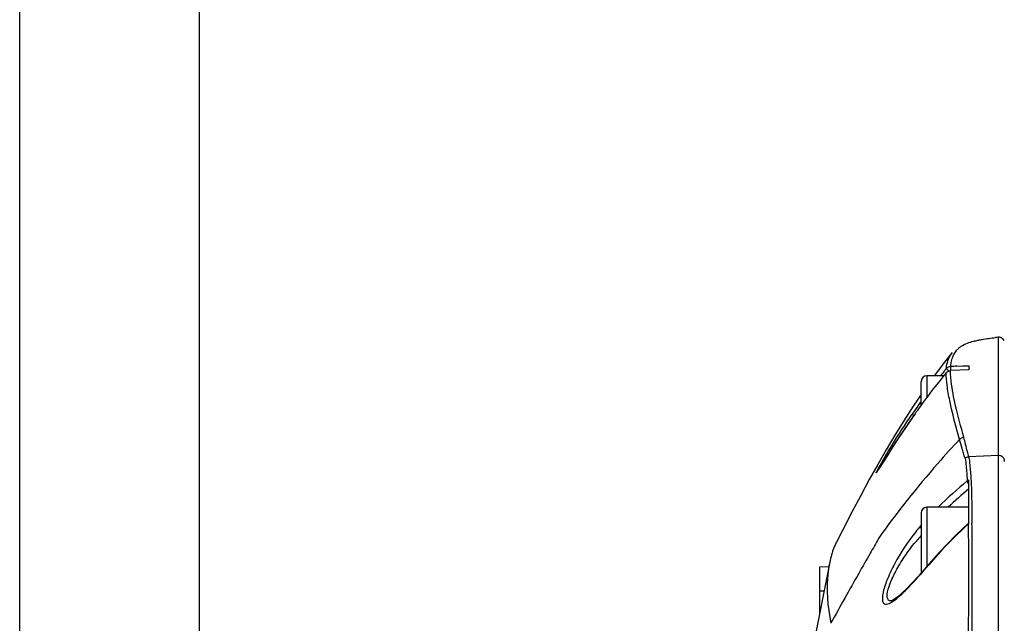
# Model space of a CAD drawing. Header units: millimetres. Extents: x 5828 to 6704, y 123 to 421.
# Tile 72 of 145: x 6457.26 to 6461.38, y 280.26 to 282.79. Entities that reach past the tile are written whole.
import ezdxf

# ---------------------------------------------------------------- set-up
doc = ezdxf.new("R2010")
doc.units = ezdxf.units.MM
doc.layers.add('外形图', color=7, linetype='Continuous')
doc.layers.add('尺寸标注', color=7, linetype='Continuous')
doc.styles.add('微软雅黑', font='msyh.ttc', dxfattribs={"height": 1.5})
doc.dimstyles.new('尺寸标注_1_20比例', dxfattribs={"dimtxt": 1.5, "dimasz": 1.25, "dimexe": 0.5, "dimexo": 0.4, "dimgap": 0.5, "dimtad": 1, "dimdec": 1, "dimlfac": 20, "dimdsep": 46, "dimtxsty": '微软雅黑', "dimcen": 0.09, "dimadec": 0, "dimazin": 0, "dimtp": 0.01, "dimtm": 0.01, "dimtfac": 1, "dimtdec": 1, "dimtofl": 0, "dimtmove": 0, "dimatfit": 3, "dimfxl": 1, "dimtolj": 1, "dimarcsym": 0})

# ---------------------------------------------------------------- blocks, each defined once
blk = doc.blocks.new('*D1111')
at = {"layer": 'Defpoints', "color": 0}
for p in [(6469.5568, 284.2232), (6469.5568, 273.3504), (6458.0079, 273.142)]:
    blk.add_point(p, dxfattribs=at)
at = {"layer": '尺寸标注', "color": 0, "lineweight": -2}
for p, q in [((6458.0079, 273.542), (6458.0079, 284.7232)), ((6469.5568, 273.7504), (6469.5568, 284.7232)), ((6459.2579, 284.2232), (6468.3068, 284.2232))]:
    blk.add_line(p, q, dxfattribs=at)
at = {"layer": '尺寸标注', "color": 0}
for points in [[(6459.2579, 284.4315), (6459.2579, 284.0149), (6458.0079, 284.2232)], [(6468.3068, 284.0149), (6468.3068, 284.4315), (6469.5568, 284.2232)]]:
    blk.add_solid(points, dxfattribs=at)
at = {"layer": '尺寸标注', "color": 0, "insert": (6463.7824, 285.4984), "char_height": 1.5, "attachment_point": 5, "style": '微软雅黑'}
blk.add_mtext('\\A1;\\A1;230', dxfattribs=at)
blk = doc.blocks.new('*D1112')
at = {"layer": 'Defpoints', "color": 0}
for p in [(6470.3007, 287.7393), (6457.2558, 253.3357), (6470.3007, 253.3351)]:
    blk.add_point(p, dxfattribs=at)
at = {"layer": '尺寸标注', "color": 0, "lineweight": -2}
for p, q in [((6457.2558, 253.7357), (6457.2558, 288.2393)), ((6470.3007, 253.7351), (6470.3007, 288.2393)), ((6458.5058, 287.7393), (6469.0507, 287.7393))]:
    blk.add_line(p, q, dxfattribs=at)
at = {"layer": '尺寸标注', "color": 0}
for points in [[(6458.5058, 287.9476), (6458.5058, 287.5309), (6457.2558, 287.7393)], [(6469.0507, 287.5309), (6469.0507, 287.9476), (6470.3007, 287.7393)]]:
    blk.add_solid(points, dxfattribs=at)
at = {"layer": '尺寸标注', "color": 0, "insert": (6463.8528, 289.0144), "char_height": 1.5, "attachment_point": 5, "style": '微软雅黑'}
blk.add_mtext('\\A1;\\A1;260', dxfattribs=at)

msp = doc.modelspace()

# ---------------------------------------------------------------- linework, layer by layer
at = {"layer": '外形图', "color": 7, "linetype": 'Continuous'}
for p, q in [((6461.3522, 281.4619), (6461.3507, 281.4617)), ((6461.3522, 276.0887), (6461.3522, 281.4619)), ((6461.1592, 281.3975), (6461.1271, 281.3573)), ((6461.1567, 281.3943), (6461.1592, 281.3975)), ((6461.1271, 281.3573), (6461.0841, 281.3003)), ((6461.2283, 281.3258), (6461.1519, 281.3222)), ((6461.1779, 281.3405), (6461.2031, 281.3416)), ((6461.2031, 281.3416), (6461.2283, 281.3426)), ((6461.2283, 281.3426), (6461.2283, 281.3258)), ((6461.0283, 281.1766), (6461.0283, 281.2753)), ((6461.0533, 281.3003), (6461.0533, 281.2102)), ((6461.1235, 281.3003), (6461.0533, 281.3003)), ((6461.0283, 281.2216), (6460.9955, 281.173)), ((6460.9968, 281.1476), (6460.9912, 281.1395)), ((6460.9969, 281.1475), (6460.9912, 281.1395)), ((6461.002, 281.1397), (6461.002, 281.1397)), ((6460.9038, 280.993), (6460.8874, 280.9673)), ((6460.8874, 280.9673), (6460.8548, 280.9156)), ((6461.3522, 280.9667), (6461.2278, 280.9613)), ((6460.8545, 280.915), (6460.8534, 280.9132)), ((6461.2217, 280.8643), (6461.222, 280.8605)), ((6461.2283, 280.6806), (6461.2283, 280.8643)), ((6461.0533, 280.7503), (6461.0533, 280.503)), ((6461.2283, 280.7503), (6461.0533, 280.7503)), ((6461.2408, 280.7511), (6461.2409, 280.7437)), ((6461.0283, 280.7253), (6461.0283, 280.4742)), ((6461.0282, 280.6735), (6461.0254, 280.6703)), ((6461.2283, 280.6833), (6461.226, 280.6815)), ((6461.2415, 280.6858), (6461.2416, 280.6839)), ((6461.2415, 280.6834), (6461.2415, 280.6816)), ((6460.6479, 280.5279), (6460.5562, 280.0664)), ((6460.6424, 280.5005), (6460.6033, 280.4999)), ((6460.6033, 280.4999), (6460.6033, 280.3035)), ((6461.0609, 280.5118), (6461.0166, 280.4608)), ((6461.0608, 280.5093), (6461.0609, 280.5118)), ((6460.6033, 280.3999), (6460.6225, 280.4002)), ((6460.9033, 280.3583), (6460.9032, 280.3583)), ((6460.9054, 280.3589), (6460.9033, 280.3583))]:
    msp.add_line(p, q, dxfattribs=at)
for points in [[(6460.9955, 281.173), (6460.9563, 281.1123), (6460.9188, 281.0516), (6460.8826, 280.9906), (6460.8471, 280.9289)], [(6461.002, 281.1397), (6460.9899, 281.1223), (6460.9743, 281.0998), (6460.96, 281.0786), (6460.9468, 281.0589), (6460.9346, 281.0406), (6460.9234, 281.0235), (6460.9038, 280.993)], [(6460.8471, 280.9289), (6460.812, 280.8657), (6460.7763, 280.7999), (6460.7394, 280.73), (6460.7008, 280.6558), (6460.6743, 280.6043)], [(6460.8548, 280.9156), (6460.8488, 280.9059), (6460.8465, 280.9025), (6460.8448, 280.8998), (6460.8436, 280.898)], [(6461.226, 280.6815), (6461.1737, 280.6327), (6461.1038, 280.5606), (6461.0609, 280.5118)], [(6461.0166, 280.4608), (6460.967, 280.4082), (6460.931, 280.3754), (6460.9085, 280.3603), (6460.9054, 280.3589)]]:
    msp.add_lwpolyline(points, dxfattribs=at)
for centre, radius, start, end in [((6461.5663, 279.5642), 1.9097, 96.435, 96.7979), ((6461.2442, 281.3524), 0.0861, 130.1068, 139.5065), ((6463.3846, 279.4668), 2.9113, 140.6383, 144.0429), ((6463.3312, 279.5308), 2.8397, 140.9562, 141.4494), ((6463.331, 279.5309), 2.8394, 140.6766, 140.9562), ((6461.1539, 281.3143), 0.0251, 124.5637, 140.5967), ((6461.466, 281.6998), 0.4968, 229.4678, 229.699), ((6461.52, 281.3322), 0.3678, 180.9194, 181.517), ((6461.3554, 277.2675), 4.0768, 92.495, 92.8501), ((6461.0533, 281.2753), 0.025, 90, 180), ((6463.3327, 279.5297), 2.8415, 144.1975, 144.5794), ((6463.3325, 279.5298), 2.8413, 144.5794, 145.2918), ((6463.3868, 279.4652), 2.9139, 144.0421, 144.924), ((6464.1998, 278.8932), 3.908, 144.9109, 146.2223), ((6464.5384, 278.6674), 4.315, 146.2295, 147.2513), ((6462.2671, 279.5804), 1.6525, 129.229, 134.9234), ((6462.3176, 279.515), 1.7051, 129.7081, 133.5589), ((6461.0533, 280.7253), 0.025, 90, 180), ((6461.5434, 280.2158), 0.6891, 139.1194, 141.9258), ((6461.4789, 280.2709), 0.6043, 138.625, 139.0688), ((6462.3652, 279.4049), 1.7092, 131.8096, 139.7489), ((6439.7061, 280.4451), 21.5368, 359.88862, 0.63536), ((6461.573, 280.133), 0.7378, 137.602, 139.6865), ((6461.5815, 280.1257), 0.7491, 139.684, 140.9244), ((6459.4758, 281.8388), 2.0688, 318.9648, 319.8889), ((6459.4726, 281.8415), 2.0729, 319.8881, 320.0096), ((6459.5446, 281.7783), 1.9771, 317.6881, 318.9754), ((6384.9544, 280.5845), 76.2887, 359.614365, 359.86387)]:
    msp.add_arc(centre, radius, start, end, dxfattribs=at)
for points, knots in [([(6461.1888, 281.4183), (6461.192, 281.421), (6461.2097, 281.4337), (6461.2309, 281.4406), (6461.2478, 281.445)], [0, 0, 0, 0, 0.192771, 1, 1, 1, 1]), ([(6461.2478, 281.445), (6461.2495, 281.4454), (6461.2568, 281.4472), (6461.2641, 281.4488), (6461.2698, 281.4499)], [0, 0, 0, 0, 0.230438, 1, 1, 1, 1]), ([(6461.2698, 281.4499), (6461.2747, 281.4509), (6461.298, 281.4551), (6461.3216, 281.4582), (6461.3402, 281.4605)], [0, 0, 0, 0, 0.210317, 1, 1, 1, 1]), ([(6461.1435, 281.3705), (6461.1444, 281.3727), (6461.1481, 281.3811), (6461.1528, 281.389), (6461.1568, 281.3944)], [0, 0, 0, 0, 0.259484, 1, 1, 1, 1]), ([(6461.1574, 281.3664), (6461.1584, 281.3704), (6461.1633, 281.3854), (6461.1712, 281.3995), (6461.1788, 281.4083)], [0, 0, 0, 0, 0.259642, 1, 1, 1, 1]), ([(6461.1343, 281.33), (6461.1347, 281.3338), (6461.1363, 281.3475), (6461.1397, 281.3611), (6461.1435, 281.3705)], [0, 0, 0, 0, 0.271447, 1, 1, 1, 1]), ([(6461.1527, 281.3394), (6461.1529, 281.3418), (6461.1538, 281.3509), (6461.1556, 281.3599), (6461.1574, 281.3664)], [0, 0, 0, 0, 0.260545, 1, 1, 1, 1]), ([(6461.1892, 281.0337), (6461.1745, 281.0878), (6461.1544, 281.163), (6461.1372, 281.2567), (6461.1339, 281.2959), (6461.1341, 281.3135)], [0, 0, 0, 0, 0.589081, 0.815165, 1, 1, 1, 1]), ([(6461.1345, 281.3303), (6461.1345, 281.3299), (6461.1356, 281.3292), (6461.137, 281.3276), (6461.1399, 281.3252), (6461.142, 281.3233), (6461.1432, 281.3222)], [0, 0, 0, 0, 0.077824, 0.278731, 0.592383, 1, 1, 1, 1]), ([(6461.1546, 281.2776), (6461.1541, 281.2816), (6461.1526, 281.2964), (6461.152, 281.3113), (6461.1519, 281.3222)], [0, 0, 0, 0, 0.266442, 1, 1, 1, 1]), ([(6461.1526, 281.3393), (6461.152, 281.3381), (6461.1525, 281.3335), (6461.1521, 281.3293), (6461.1522, 281.3263)], [0, 0, 0, 0, 0.310789, 1, 1, 1, 1]), ([(6461.2074, 281.0428), (6461.1955, 281.0868), (6461.1747, 281.1643), (6461.1585, 281.2431), (6461.1546, 281.2776)], [0, 0, 0, 0, 0.567462, 1, 1, 1, 1]), ([(6460.8505, 280.9133), (6460.8686, 280.946), (6460.9139, 281.0225), (6460.9621, 281.0971), (6460.9912, 281.1395)], [0, 0, 0, 0, 0.421365, 1, 1, 1, 1]), ([(6460.9912, 281.1395), (6460.9912, 281.1392), (6460.9921, 281.1387), (6460.9939, 281.1369), (6460.9962, 281.1354), (6460.9977, 281.1343)], [0, 0, 0, 0, 0.091034, 0.31236, 1, 1, 1, 1]), ([(6461.1897, 281.0342), (6461.159, 281.0012), (6461.039, 280.8685), (6460.9273, 280.7284), (6460.8498, 280.6195)], [0, 0, 0, 0, 0.252431, 1, 1, 1, 1]), ([(6461.2128, 280.9554), (6461.2114, 280.9588), (6461.2098, 280.9657), (6461.2068, 280.9759), (6461.2034, 280.9857), (6461.1977, 281.0052), (6461.1933, 281.0214), (6461.1897, 281.0342)], [0, 0, 0, 0, 0.132168, 0.260289, 0.387244, 0.51238, 1, 1, 1, 1]), ([(6461.2278, 280.9613), (6461.226, 280.9684), (6461.2192, 280.9955), (6461.2129, 281.0228), (6461.2074, 281.0428)], [0, 0, 0, 0, 0.260874, 1, 1, 1, 1]), ([(6460.9093, 281.0016), (6460.9037, 280.993), (6460.8853, 280.9642), (6460.8673, 280.9352), (6460.8545, 280.915)], [0, 0, 0, 0, 0.299527, 1, 1, 1, 1]), ([(6461.2128, 280.9554), (6461.2152, 280.9446), (6461.2182, 280.914), (6461.2203, 280.8836), (6461.2217, 280.8643)], [0, 0, 0, 0, 0.364546, 1, 1, 1, 1]), ([(6461.2278, 280.9613), (6461.2304, 280.9503), (6461.2336, 280.9191), (6461.2362, 280.8881), (6461.2373, 280.8683)], [0, 0, 0, 0, 0.363579, 1, 1, 1, 1]), ([(6461.3783, 280.9418), (6461.3783, 280.946), (6461.376, 280.9547), (6461.3698, 280.961), (6461.3661, 280.9632)], [0, 0, 0, 0, 0.499497, 1, 1, 1, 1]), ([(6460.8437, 280.8981), (6460.8431, 280.8972), (6460.8419, 280.8959), (6460.8413, 280.8941), (6460.84, 280.8937), (6460.8415, 280.896), (6460.8421, 280.898), (6460.8458, 280.9045), (6460.8484, 280.9095), (6460.8505, 280.9133)], [0, 0, 0, 0, 0.12214, 0.188432, 0.200882, 0.249825, 0.355922, 0.517895, 1, 1, 1, 1]), ([(6460.8534, 280.9132), (6460.8524, 280.9116), (6460.8492, 280.9066), (6460.846, 280.9016), (6460.8437, 280.8981)], [0, 0, 0, 0, 0.310711, 1, 1, 1, 1]), ([(6461.222, 280.8605), (6461.2219, 280.8599), (6461.2222, 280.8567), (6461.2236, 280.8538), (6461.2248, 280.8516)], [0, 0, 0, 0, 0.190652, 1, 1, 1, 1]), ([(6461.2373, 280.8683), (6461.2378, 280.8599), (6461.2398, 280.8208), (6461.2404, 280.7817), (6461.2408, 280.7511)], [0, 0, 0, 0, 0.215638, 1, 1, 1, 1]), ([(6461.2409, 280.7437), (6461.2409, 280.7391), (6461.2412, 280.7198), (6461.2414, 280.7004), (6461.2415, 280.6858)], [0, 0, 0, 0, 0.239941, 1, 1, 1, 1]), ([(6461.0254, 280.6704), (6461.0254, 280.6698), (6461.0257, 280.6672), (6461.027, 280.6649), (6461.0281, 280.6631)], [0, 0, 0, 0, 0.198838, 1, 1, 1, 1]), ([(6461.2258, 280.6789), (6461.227, 280.5891), (6461.2272, 280.3851), (6461.2259, 280.1811), (6461.225, 280.0669)], [0, 0, 0, 0, 0.440345, 1, 1, 1, 1]), ([(6461.2258, 280.6789), (6461.2257, 280.6792), (6461.2255, 280.68), (6461.2256, 280.6811), (6461.226, 280.6815)], [0, 0, 0, 0, 0.343108, 1, 1, 1, 1]), ([(6460.8498, 280.6195), (6460.839, 280.5985), (6460.8116, 280.5499), (6460.7441, 280.4323), (6460.6891, 280.3347), (6460.651, 280.2645)], [0, 0, 0, 0, 0.173798, 0.411187, 1, 1, 1, 1]), ([(6461.0009, 280.6408), (6460.9698, 280.6012), (6460.9291, 280.5391), (6460.889, 280.4553), (6460.8746, 280.415), (6460.8703, 280.3964)], [0, 0, 0, 0, 0.542114, 0.793746, 1, 1, 1, 1]), ([(6460.6743, 280.6043), (6460.6716, 280.5989), (6460.6604, 280.5743), (6460.6526, 280.5483), (6460.6479, 280.528)], [0, 0, 0, 0, 0.225351, 1, 1, 1, 1]), ([(6460.8871, 280.3858), (6460.8885, 280.4004), (6460.8992, 280.434), (6460.9235, 280.4859), (6460.9578, 280.5425), (6460.9852, 280.5797), (6461, 280.5979)], [0, 0, 0, 0, 0.18227, 0.42921, 0.709763, 1, 1, 1, 1]), ([(6460.6479, 280.528), (6460.6442, 280.5121), (6460.6293, 280.425), (6460.6369, 280.3349), (6460.651, 280.2645)], [0, 0, 0, 0, 0.185225, 1, 1, 1, 1]), ([(6460.9222, 280.3648), (6460.9362, 280.3757), (6460.9651, 280.4027), (6460.9921, 280.4314), (6461.0067, 280.4474)], [0, 0, 0, 0, 0.449955, 1, 1, 1, 1]), ([(6460.8703, 280.3964), (6460.8689, 280.3901), (6460.8667, 280.3788), (6460.8661, 280.3638), (6460.8682, 280.3523), (6460.8776, 280.342), (6460.9005, 280.3482), (6460.9136, 280.3581), (6460.9222, 280.3648)], [0, 0, 0, 0, 0.182511, 0.324588, 0.428265, 0.506579, 0.690083, 1, 1, 1, 1]), ([(6460.8872, 280.3729), (6460.8871, 280.3738), (6460.8866, 280.3781), (6460.8868, 280.3824), (6460.8871, 280.3858)], [0, 0, 0, 0, 0.222836, 1, 1, 1, 1]), ([(6460.9032, 280.3583), (6460.8995, 280.3581), (6460.8907, 280.3602), (6460.8879, 280.3687), (6460.8872, 280.3729)], [0, 0, 0, 0, 0.473085, 1, 1, 1, 1])]:
    msp.add_open_spline(points, degree=3, knots=knots, dxfattribs=at)
for points in [[(6461.3617, 281.4604), (6461.3587, 281.4615), (6461.3554, 281.462), (6461.3522, 281.4619)], [(6461.3699, 281.4556), (6461.3675, 281.4577), (6461.3647, 281.4594), (6461.3617, 281.4604)], [(6461.3757, 281.448), (6461.3743, 281.4508), (6461.3723, 281.4535), (6461.3699, 281.4556)], [(6461.1338, 281.3131), (6461.138, 281.3183), (6461.1449, 281.3218), (6461.1516, 281.3222)], [(6461.1524, 281.3394), (6461.1479, 281.3391), (6461.1434, 281.3375), (6461.1397, 281.335)], [(6461.1897, 281.0342), (6461.194, 281.0392), (6461.2009, 281.0425), (6461.2074, 281.0428)], [(6461.2128, 280.9554), (6461.2169, 280.9589), (6461.2225, 280.9611), (6461.2278, 280.9613)], [(6461.3661, 280.9632), (6461.362, 280.9656), (6461.357, 280.9669), (6461.3522, 280.9667)], [(6461.222, 280.8605), (6461.2239, 280.8621), (6461.226, 280.8634), (6461.2283, 280.8644)], [(6461.2248, 280.8516), (6461.2258, 280.8495), (6461.227, 280.8476), (6461.2283, 280.8457)], [(6461.2258, 280.6789), (6461.2266, 280.6795), (6461.2274, 280.6801), (6461.2283, 280.6805)]]:
    msp.add_open_spline(points, degree=3, dxfattribs=at)

# ---------------------------------------------------------------- dimensions: what is measured, and where the dimension line sits
at = {"layer": '尺寸标注'}
dim = msp.add_linear_dim(base=(6470.3007, 287.7393), p1=(6457.2558, 253.3357), p2=(6470.3007, 253.3351), text='\\A1;260', dimstyle='尺寸标注_1_20比例', override={"dimtxsty": '微软雅黑'}, dxfattribs=at)
dim.commit()
dim.dimension.update_dxf_attribs({"geometry": '*D1112', "text_midpoint": (6463.8528, 287.7393), "dimtype": 160})
dim = msp.add_linear_dim(base=(6469.5568, 284.2232), p1=(6458.0079, 273.142), p2=(6469.5568, 273.3504), text='\\A1;230', dimstyle='尺寸标注_1_20比例', override={"dimtxsty": '微软雅黑'}, dxfattribs=at)
dim.commit()
dim.dimension.update_dxf_attribs({"geometry": '*D1111', "text_midpoint": (6463.7824, 285.4984)})

doc.saveas('drawing.dxf')
